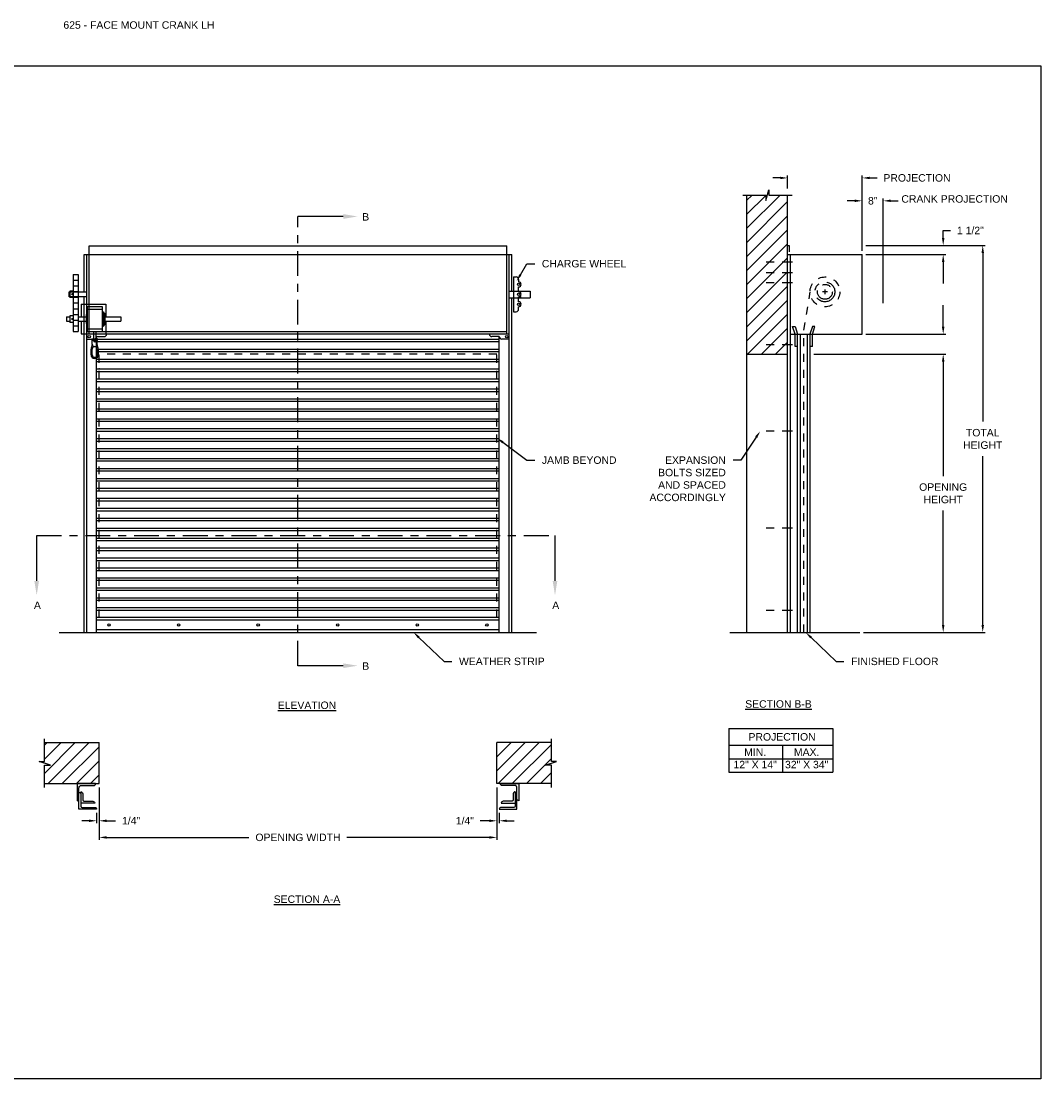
# Model space of a CAD drawing. Header units: inches. Extents: x 169.6 to 213.7, y 195.1 to 266.5.
# Tile 50 of 55: x 176.2 to 189.1, y 234.4 to 247.7. Entities that reach past the tile are written whole.
import ezdxf
from ezdxf import colors
from ezdxf.entities.mleader import LeaderData, LeaderLine
from ezdxf.math import Vec2, Vec3

# ---------------------------------------------------------------- set-up
doc = ezdxf.new("R2010")
doc.units = ezdxf.units.IN
doc.header["$LTSCALE"] = 0.25
doc.header["$MEASUREMENT"] = 0
for name, pattern in [('CENTER', [2, 1.25, -0.25, 0.25, -0.25]), ('CENTER2', [1.125, 0.75, -0.125, 0.125, -0.125]), ('HIDDEN', [0.375, 0.25, -0.125])]:
    doc.linetypes.add(name, pattern=pattern)
for name, color, linetype in [('ANNOTATIONS', 1, 'Continuous'), ('CRANK LH', 7, 'Continuous'), ('SECTION CUTS', 6, 'CENTER')]:
    doc.layers.add(name, color=color, linetype=linetype)
doc.styles.add('ARIAL', font='arial.ttf', dxfattribs={"height": 0.09375})
doc.styles.get("Standard").update_dxf_attribs({"font": 'romans.shx'})
doc.dimstyles.new('ARIAL', dxfattribs={"dimtxt": 0.09375, "dimasz": 0.09375, "dimexe": 0.03125, "dimexo": 0.046875, "dimgap": 0.09, "dimtad": 0, "dimtih": 1, "dimtoh": 1, "dimdec": 4, "dimzin": 0, "dimdsep": 46, "dimlunit": 4, "dimtxsty": 'ARIAL', "dimcen": 0.09, "dimadec": 0, "dimazin": 0, "dimtfac": 1, "dimtdec": 4, "dimtix": 1, "dimtofl": 0, "dimtmove": 0, "dimatfit": 3, "dimfxl": 0.18, "dimfrac": 2, "dimtolj": 1, "dimtzin": 0, "dimarcsym": 0})
doc.dimstyles.new('STANDARD$0', dxfattribs={"dimtxt": 0.09375, "dimasz": 0.09375, "dimexe": 0.03125, "dimexo": 0.046875, "dimgap": 0.09, "dimtad": 0, "dimtih": 1, "dimtoh": 1, "dimdec": 4, "dimzin": 0, "dimdsep": 46, "dimtxsty": 'ARIAL', "dimcen": 0.09, "dimadec": 0, "dimazin": 0, "dimtfac": 1, "dimtdec": 4, "dimtofl": 0, "dimtmove": 0, "dimatfit": 1, "dimfxl": 1, "dimtolj": 1, "dimtzin": 0, "dimarcsym": 0})
pattern_1 = [(45, (-7.71918, -31.17125), (-0.08838835, 0.08838835), [])]

# ---------------------------------------------------------------- blocks, each defined once
blk = doc.blocks.new('*D14')
at = {"layer": 'ANNOTATIONS', "color": 0, "lineweight": -2, "transparency": 16777216}
for p, q in [((187.831, 243.902), (187.831, 243.996)), ((186.86, 243.809), (187.862, 243.809)), ((186.204, 243.555), (187.862, 243.555)), ((187.831, 243.462), (187.831, 243.368))]:
    blk.add_line(p, q, dxfattribs=at)
at = {"layer": 'ANNOTATIONS', "color": 0, "transparency": 16777216}
for points in [[(187.815, 243.902), (187.847, 243.902), (187.831, 243.809)], [(187.815, 243.462), (187.847, 243.462), (187.831, 243.555)]]:
    blk.add_solid(points, dxfattribs=at)
at = {"layer": 'defpoints', "color": 0, "transparency": 16777216}
for p in [(186.813, 243.809), (186.157, 243.555), (187.831, 243.555)]:
    blk.add_point(p, dxfattribs=at)
at = {"layer": 'ANNOTATIONS', "color": 0, "transparency": 16777216, "insert": (187.831, 243.682), "char_height": 0.0938, "attachment_point": 5, "style": 'ARIAL'}
blk.add_mtext('\\A1;  ', dxfattribs=at)
blk = doc.blocks.new('*D15')
at = {"layer": 'ANNOTATIONS', "color": 0, "lineweight": -2, "transparency": 16777216}
for p, q in [((187.831, 245.018), (187.831, 245.111)), ((187.831, 245.111), (187.925, 245.111)), ((186.86, 244.924), (187.862, 244.924)), ((186.86, 244.809), (187.862, 244.809)), ((187.831, 244.715), (187.831, 244.621))]:
    blk.add_line(p, q, dxfattribs=at)
at = {"layer": 'ANNOTATIONS', "color": 0, "transparency": 16777216}
for points in [[(187.815, 245.018), (187.847, 245.018), (187.831, 244.924)], [(187.815, 244.715), (187.847, 244.715), (187.831, 244.809)]]:
    blk.add_solid(points, dxfattribs=at)
at = {"layer": 'defpoints', "color": 0, "transparency": 16777216}
for p in [(186.813, 244.924), (187.831, 244.924), (186.813, 244.809)]:
    blk.add_point(p, dxfattribs=at)
at = {"layer": 'ANNOTATIONS', "color": 0, "transparency": 16777216, "insert": (188.173, 245.111), "char_height": 0.0938, "attachment_point": 5, "style": 'ARIAL'}
blk.add_mtext('\\A1;1 1/2"', dxfattribs=at)
blk = doc.blocks.new('*D22')
at = {"layer": 'ANNOTATIONS', "color": 0, "lineweight": -2, "transparency": 16777216}
for p, q in [((182.22, 238.111), (182.22, 237.659)), ((182.251, 237.789), (182.251, 237.659)), ((182.126, 237.691), (182.012, 237.691)), ((182.345, 237.691), (182.439, 237.691))]:
    blk.add_line(p, q, dxfattribs=at)
at = {"layer": 'ANNOTATIONS', "color": 0, "transparency": 16777216}
for points in [[(182.126, 237.706), (182.126, 237.675), (182.22, 237.691)], [(182.345, 237.706), (182.345, 237.675), (182.251, 237.691)]]:
    blk.add_solid(points, dxfattribs=at)
at = {"layer": 'defpoints', "color": 0, "transparency": 16777216}
for p in [(182.22, 238.158), (182.251, 237.835), (182.251, 237.691)]:
    blk.add_point(p, dxfattribs=at)
at = {"layer": 'ANNOTATIONS', "color": 0, "transparency": 16777216, "insert": (181.818, 237.691), "char_height": 0.0938, "attachment_point": 5, "style": 'ARIAL'}
blk.add_mtext('\\A1;1/4"', dxfattribs=at)
blk = doc.blocks.new('*D23')
at = {"layer": 'ANNOTATIONS', "color": 0, "lineweight": -2, "transparency": 16777216}
for p, q in [((177.22, 238.111), (177.22, 237.659)), ((177.189, 237.789), (177.189, 237.659)), ((177.095, 237.691), (177.001, 237.691)), ((177.314, 237.691), (177.428, 237.691))]:
    blk.add_line(p, q, dxfattribs=at)
at = {"layer": 'ANNOTATIONS', "color": 0, "transparency": 16777216}
for points in [[(177.095, 237.706), (177.095, 237.675), (177.189, 237.691)], [(177.314, 237.706), (177.314, 237.675), (177.22, 237.691)]]:
    blk.add_solid(points, dxfattribs=at)
at = {"layer": 'defpoints', "color": 0, "transparency": 16777216}
for p in [(177.22, 238.158), (177.189, 237.835), (177.189, 237.691)]:
    blk.add_point(p, dxfattribs=at)
at = {"layer": 'ANNOTATIONS', "color": 0, "transparency": 16777216, "insert": (177.622, 237.691), "char_height": 0.0938, "attachment_point": 5, "style": 'ARIAL'}
blk.add_mtext('\\A1;1/4"', dxfattribs=at)
blk = doc.blocks.new('*D19')
at = {"layer": 'ANNOTATIONS', "color": 0, "lineweight": -2, "transparency": 16777216}
for p, q in [((177.22, 238.111), (177.22, 237.45)), ((182.22, 238.111), (182.22, 237.45)), ((177.314, 237.482), (179.104, 237.482)), ((182.126, 237.482), (180.336, 237.482))]:
    blk.add_line(p, q, dxfattribs=at)
at = {"layer": 'ANNOTATIONS', "color": 0, "transparency": 16777216}
for points in [[(177.314, 237.497), (177.314, 237.466), (177.22, 237.482)], [(182.126, 237.497), (182.126, 237.466), (182.22, 237.482)]]:
    blk.add_solid(points, dxfattribs=at)
at = {"layer": 'defpoints', "color": 0, "transparency": 16777216}
for p in [(177.22, 238.158), (182.22, 238.158), (182.22, 237.482)]:
    blk.add_point(p, dxfattribs=at)
at = {"layer": 'ANNOTATIONS', "color": 0, "transparency": 16777216, "insert": (179.72, 237.482), "char_height": 0.09375, "attachment_point": 5, "style": 'ARIAL'}
blk.add_mtext('\\A1;OPENING WIDTH', dxfattribs=at)
blk = doc.blocks.new('*D17')
at = {"layer": 'ANNOTATIONS', "color": 0, "lineweight": -2, "transparency": 16777216}
for p, q in [((187.163, 243.555), (187.862, 243.555)), ((187.831, 243.462), (187.831, 242.024)), ((187.831, 240.152), (187.831, 241.59)), ((186.829, 240.059), (187.862, 240.059))]:
    blk.add_line(p, q, dxfattribs=at)
at = {"layer": 'ANNOTATIONS', "color": 0, "transparency": 16777216}
for points in [[(187.815, 243.462), (187.847, 243.462), (187.831, 243.555)], [(187.815, 240.152), (187.847, 240.152), (187.831, 240.059)]]:
    blk.add_solid(points, dxfattribs=at)
at = {"layer": 'defpoints', "color": 0, "transparency": 16777216}
for p in [(187.116, 243.555), (186.782, 240.059), (187.831, 240.059)]:
    blk.add_point(p, dxfattribs=at)
at = {"layer": 'ANNOTATIONS', "color": 0, "transparency": 16777216, "insert": (187.831, 241.807), "char_height": 0.09375, "attachment_point": 5, "style": 'ARIAL'}
blk.add_mtext('\\A1;OPENING\\PHEIGHT', dxfattribs=at)
blk = doc.blocks.new('*D18')
at = {"layer": 'ANNOTATIONS', "color": 0, "lineweight": -2, "transparency": 16777216}
for p, q in [((187.025, 244.924), (188.359, 244.924)), ((188.328, 244.83), (188.328, 242.709)), ((188.328, 240.152), (188.328, 242.274)), ((186.829, 240.059), (188.359, 240.059))]:
    blk.add_line(p, q, dxfattribs=at)
at = {"layer": 'ANNOTATIONS', "color": 0, "transparency": 16777216}
for points in [[(188.313, 244.83), (188.344, 244.83), (188.328, 244.924)], [(188.313, 240.152), (188.344, 240.152), (188.328, 240.059)]]:
    blk.add_solid(points, dxfattribs=at)
at = {"layer": 'defpoints', "color": 0, "transparency": 16777216}
for p in [(186.978, 244.924), (186.782, 240.059), (188.328, 240.059)]:
    blk.add_point(p, dxfattribs=at)
at = {"layer": 'ANNOTATIONS', "color": 0, "transparency": 16777216, "insert": (188.328, 242.491), "char_height": 0.0938, "attachment_point": 5, "style": 'ARIAL'}
blk.add_mtext('\\A1;TOTAL\\PHEIGHT', dxfattribs=at)
blk = doc.blocks.new('*D16')
at = {"layer": 'ANNOTATIONS', "color": 0, "lineweight": -2, "transparency": 16777216}
for p, q in [((185.782, 245.772), (185.688, 245.772)), ((185.875, 245.64), (185.875, 245.803)), ((186.813, 244.856), (186.813, 245.803)), ((186.907, 245.772), (187, 245.772))]:
    blk.add_line(p, q, dxfattribs=at)
at = {"layer": 'ANNOTATIONS', "color": 0, "transparency": 16777216}
for points in [[(185.782, 245.787), (185.782, 245.756), (185.875, 245.772)], [(186.907, 245.787), (186.907, 245.756), (186.813, 245.772)]]:
    blk.add_solid(points, dxfattribs=at)
at = {"layer": 'defpoints', "color": 0, "transparency": 16777216}
for p in [(186.813, 245.772), (185.875, 245.593), (186.813, 244.809)]:
    blk.add_point(p, dxfattribs=at)
at = {"layer": 'ANNOTATIONS', "color": 0, "transparency": 16777216, "insert": (187.502, 245.772), "char_height": 0.09375, "attachment_point": 5, "style": 'ARIAL'}
blk.add_mtext('\\A1;PROJECTION', dxfattribs=at)
blk = doc.blocks.new('*D24')
at = {"layer": 'ANNOTATIONS', "color": 0, "linetype": 'Continuous', "lineweight": -2, "transparency": 16777216}
for p, q in [((186.719, 245.484), (186.625, 245.484)), ((186.813, 244.856), (186.813, 245.515)), ((187.078, 244.199), (187.078, 245.515)), ((187.172, 245.484), (187.266, 245.484))]:
    blk.add_line(p, q, dxfattribs=at)
at = {"layer": 'ANNOTATIONS', "color": 0, "linetype": 'Continuous', "transparency": 16777216}
for points in [[(186.719, 245.5), (186.719, 245.469), (186.813, 245.484)], [(187.172, 245.5), (187.172, 245.469), (187.078, 245.484)]]:
    blk.add_solid(points, dxfattribs=at)
at = {"layer": 'defpoints', "color": 0, "linetype": 'Continuous', "transparency": 16777216}
for p in [(187.078, 245.484), (186.813, 244.809), (187.078, 244.152)]:
    blk.add_point(p, dxfattribs=at)
at = {"layer": 'ANNOTATIONS', "color": 0, "linetype": 'Continuous', "transparency": 16777216, "insert": (186.946, 245.484), "char_height": 0.0938, "attachment_point": 5, "style": 'ARIAL'}
blk.add_mtext('\\A1;8"', dxfattribs=at)

msp = doc.modelspace()

# ---------------------------------------------------------------- hatches: boundary and pattern name
at = {"layer": 'CRANK LH', "linetype": 'Continuous'}
h = msp.add_hatch(dxfattribs=at)
h.set_pattern_fill('ANSI31', color=256, style=0)
h.set_pattern_definition([(45, (-7.71918, -31.55963), (-0.088388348, 0.088388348), [])])
h.paths.add_polyline_path([(185.87543, 244.82249), (185.87543, 245.55708), (185.63894, 245.55708), (185.63894, 245.62174), (185.60052, 245.48838), (185.60052, 245.55708), (185.3598, 245.55708), (185.3598, 245.00678)])
h.paths.add_polyline_path([(185.3598, 245.00678), (185.3598, 243.55536), (185.87543, 243.55536), (185.87543, 244.80873), (185.87543, 244.82249)])
at = {"layer": 'CRANK LH'}
h = msp.add_hatch(dxfattribs=at)
h.set_pattern_fill('ANSI31', color=256, style=0)
h.set_pattern_definition(pattern_1)
h.paths.add_polyline_path([(177.21996, 238.6735), (176.53246, 238.6735), (176.53246, 238.4363), (176.46836, 238.4363), (176.61043, 238.3894), (176.53246, 238.3894), (176.53246, 238.15788), (177.21996, 238.15788), (177.21996, 238.32038)])
h = msp.add_hatch(dxfattribs=at)
h.set_pattern_fill('ANSI31', color=256, style=0)
h.set_pattern_definition(pattern_1)
h.paths.add_polyline_path([(182.97156, 238.4363), (182.90746, 238.4363), (182.90746, 238.6735), (182.21996, 238.6735), (182.21996, 238.15788), (182.23813, 238.15788), (182.90746, 238.15788), (182.90746, 238.3894), (182.82949, 238.3894)])

# ---------------------------------------------------------------- linework, layer by layer
at = {"linetype": 'Continuous'}
msp.add_line((185.15045, 240.05873), (186.78168, 240.05873), dxfattribs=at)
at = {"layer": 'ANNOTATIONS'}
for p, q in [((186.8598, 244.80873), (187.86222, 244.80873)), ((187.83097, 244.71498), (187.83097, 244.44659)), ((187.83097, 243.90248), (187.83097, 244.17086)), ((186.8598, 243.80873), (187.86222, 243.80873)), ((186.20355, 243.55536), (187.86222, 243.55536)), ((185.13682, 238.85224), (185.13682, 238.30087)), ((185.13682, 238.85224), (186.44459, 238.85224)), ((186.44459, 238.85224), (186.44459, 238.30087)), ((185.13682, 238.64077), (186.44459, 238.64077)), ((185.80967, 238.64077), (185.80967, 238.30087)), ((185.13682, 238.47082), (186.44459, 238.47082)), ((185.13682, 238.30087), (186.44459, 238.30087))]:
    msp.add_line(p, q, dxfattribs=at)
for points in [[(187.81535, 244.71498), (187.8466, 244.71498), (187.83097, 244.80873)], [(187.81535, 243.90248), (187.8466, 243.90248), (187.83097, 243.80873)], [(187.81535, 243.46161), (187.8466, 243.46161), (187.83097, 243.55536)]]:
    msp.add_solid(points, dxfattribs=at)
at = {"layer": 'CRANK LH', "linetype": 'Continuous'}
for p, q in [((185.60052, 245.48838), (185.63894, 245.62174)), ((185.63894, 245.62174), (185.63894, 245.55708)), ((185.31342, 245.55708), (185.60052, 245.55708)), ((185.3598, 245.55708), (185.3598, 240.05873)), ((185.60052, 245.55708), (185.60052, 245.48838)), ((185.63894, 245.55708), (185.93413, 245.55708)), ((185.87543, 240.05873), (185.87543, 245.55708)), ((185.87543, 244.92377), (185.89683, 244.92377)), ((185.89683, 244.92377), (185.89683, 244.84151)), ((182.34496, 244.80873), (182.3684, 244.80873)), ((185.87543, 244.80873), (186.81293, 244.80873)), ((185.90668, 244.80873), (185.90668, 240.05873)), ((186.81293, 243.80873), (186.81293, 244.80873)), ((182.4309, 244.52748), (182.4309, 244.08998)), ((182.4309, 244.52748), (182.46215, 244.52748)), ((182.4934, 244.49623), (182.4934, 244.46498)), ((182.4934, 244.33998), (182.4934, 244.40248)), ((176.84496, 244.33998), (177.06371, 244.33998)), ((176.84496, 244.27748), (176.84496, 244.33998)), ((177.06371, 244.27748), (176.84496, 244.27748)), ((182.52465, 244.33998), (182.4934, 244.33998)), ((182.4934, 244.27748), (182.52465, 244.27748)), ((182.4934, 244.21498), (182.4934, 244.27748)), ((176.9934, 244.18583), (176.9934, 244.02428)), ((177.07152, 244.15458), (177.07152, 243.84208)), ((177.25902, 244.15458), (177.25902, 243.84208)), ((177.3059, 244.18583), (177.3059, 244.02428)), ((182.4934, 244.12123), (182.4934, 244.15248)), ((177.0559, 244.05553), (177.0559, 243.94113)), ((177.27465, 244.08678), (177.27465, 243.90988)), ((177.29027, 244.07116), (177.29027, 243.92551)), ((182.4309, 244.08998), (182.46215, 244.08998)), ((176.9934, 243.97238), (176.9934, 243.81083)), ((177.3059, 243.97238), (177.3059, 243.81083)), ((185.96918, 243.80873), (185.93793, 243.90248)), ((185.93793, 243.90248), (185.96918, 243.90248)), ((185.96918, 243.90248), (186.00043, 243.80873)), ((186.18793, 243.90248), (186.15668, 243.80873)), ((186.18793, 243.80873), (186.21918, 243.90248)), ((186.21918, 243.90248), (186.18793, 243.90248)), ((177.09496, 243.83998), (182.34496, 243.83998)), ((177.13402, 243.68235), (177.13402, 243.73271)), ((177.13402, 243.73271), (177.19652, 243.73271)), ((177.14965, 243.84208), (177.14965, 243.74833)), ((177.1809, 243.84208), (177.1809, 243.74833)), ((177.19652, 243.68235), (177.19652, 243.73271)), ((185.90668, 243.80873), (186.81293, 243.80873)), ((185.96918, 243.65248), (185.96918, 243.80873)), ((186.00043, 240.05873), (186.00043, 243.80873)), ((186.03168, 243.80873), (186.03168, 240.05873)), ((186.12543, 240.05873), (186.12543, 243.80873)), ((186.15668, 243.80873), (186.15668, 240.05873)), ((186.18793, 243.65248), (186.18793, 243.80873)), ((177.11839, 243.54879), (177.11839, 243.61985)), ((177.19651, 243.54878), (177.19651, 243.61984)), ((177.21214, 243.54878), (177.21214, 243.61984)), ((186.00043, 243.65248), (185.96918, 243.65248)), ((186.18793, 243.65248), (186.15668, 243.65248)), ((185.3598, 243.55536), (185.87543, 243.55536)), ((176.53246, 238.4363), (176.53246, 238.72038)), ((182.90746, 238.4363), (182.90746, 238.72038)), ((176.61043, 238.3894), (176.46836, 238.4363)), ((176.46836, 238.4363), (176.53246, 238.4363)), ((182.82949, 238.3894), (182.97156, 238.4363)), ((182.97156, 238.4363), (182.90746, 238.4363)), ((176.53246, 238.111), (176.53246, 238.3894)), ((176.53246, 238.3894), (176.61043, 238.3894)), ((182.90746, 238.3894), (182.82949, 238.3894)), ((182.90746, 238.111), (182.90746, 238.3894)), ((176.96658, 237.8354), (176.96658, 238.10266)), ((182.47334, 237.8354), (182.47334, 238.10266))]:
    msp.add_line(p, q, dxfattribs=at)
at = {"layer": 'CRANK LH'}
for p, q in [((177.09496, 243.80873), (177.09496, 244.92005)), ((177.09496, 244.92005), (182.34496, 244.92005)), ((182.34496, 243.80873), (182.34496, 244.92005)), ((177.03246, 244.33998), (177.03246, 244.80873)), ((177.03246, 244.80873), (182.40746, 244.80873)), ((177.06371, 240.05873), (177.06371, 244.80873)), ((182.37621, 240.05873), (182.37621, 244.80873)), ((182.40746, 244.34804), (182.40746, 244.80873)), ((176.89425, 244.5597), (176.95645, 244.5597)), ((176.89425, 244.5597), (176.89425, 243.8397)), ((176.95645, 244.5597), (176.95645, 243.8397)), ((176.89425, 244.4877), (176.95645, 244.4877)), ((176.89425, 244.4157), (176.95645, 244.4157)), ((176.85055, 244.35014), (176.85055, 244.26731)), ((176.89425, 244.35014), (176.85055, 244.35014)), ((176.89425, 244.26731), (176.85055, 244.26731)), ((176.89425, 244.3437), (176.95645, 244.3437)), ((176.89425, 244.2717), (176.95645, 244.2717)), ((177.03246, 240.05873), (177.03246, 244.27748)), ((182.37621, 244.34804), (182.6371, 244.34804)), ((182.37621, 244.2652), (182.6371, 244.2652)), ((182.40746, 240.05873), (182.40746, 244.2652)), ((182.6371, 244.34804), (182.6371, 244.2652)), ((176.89425, 244.1997), (176.95645, 244.1997)), ((176.89425, 244.1277), (176.95645, 244.1277)), ((176.9934, 244.18583), (177.3059, 244.18583)), ((177.07152, 244.15458), (177.25902, 244.15458)), ((177.07152, 244.12333), (177.25902, 244.12333)), ((176.80819, 244.02428), (176.80819, 243.97238)), ((176.80819, 244.02428), (176.85055, 244.02428)), ((176.89425, 244.03764), (176.85055, 244.03764)), ((176.85055, 244.03764), (176.85055, 243.95481)), ((176.89425, 244.0557), (176.95645, 244.0557)), ((176.89425, 243.9837), (176.95645, 243.9837)), ((176.95645, 244.02428), (177.0559, 244.02428)), ((177.0559, 244.05553), (177.07152, 244.05553)), ((177.25902, 244.08678), (177.27465, 244.08678)), ((177.27465, 244.07116), (177.29027, 244.07116)), ((177.29027, 244.02428), (177.4911, 244.02428)), ((177.4911, 244.02428), (177.4911, 243.97238)), ((176.80819, 243.97238), (176.85055, 243.97238)), ((176.89425, 243.95481), (176.85055, 243.95481)), ((176.89425, 243.9117), (176.95645, 243.9117)), ((176.95645, 243.97238), (177.0559, 243.97238)), ((177.0559, 243.94113), (177.07152, 243.94113)), ((177.07152, 243.87333), (177.25902, 243.87333)), ((177.25902, 243.90988), (177.27465, 243.90988)), ((177.27465, 243.92551), (177.29027, 243.92551)), ((177.29027, 243.97238), (177.4911, 243.97238)), ((176.89425, 243.8397), (176.95645, 243.8397)), ((176.9934, 243.81083), (177.14965, 243.81083)), ((182.37621, 243.80873), (177.06371, 243.80873)), ((177.06371, 243.74623), (177.15746, 243.74623)), ((177.07152, 243.84208), (177.25902, 243.84208)), ((177.13402, 243.74833), (177.19652, 243.74833)), ((177.1809, 243.81083), (177.3059, 243.81083)), ((177.18871, 240.05873), (177.18871, 243.77748)), ((177.18871, 243.77748), (177.28246, 243.77748)), ((177.18871, 243.74505), (182.25121, 243.74505)), ((177.18871, 243.7138), (182.25121, 243.7138)), ((182.25121, 243.77748), (182.15746, 243.77748)), ((182.25121, 240.05873), (182.25121, 243.77748)), ((182.37621, 243.74623), (182.28246, 243.74623)), ((177.13401, 243.54879), (177.13401, 243.61985)), ((177.18871, 243.62005), (182.25121, 243.62005)), ((177.18871, 243.5888), (182.25121, 243.5888)), ((177.18871, 243.49505), (182.25121, 243.49505)), ((177.18871, 243.4638), (182.25121, 243.4638)), ((177.18871, 243.37005), (182.25121, 243.37005)), ((177.18871, 243.3388), (182.25121, 243.3388)), ((177.18871, 243.24505), (182.25121, 243.24505)), ((177.18871, 243.2138), (182.25121, 243.2138)), ((177.18871, 243.12005), (182.25121, 243.12005)), ((177.18871, 243.0888), (182.25121, 243.0888)), ((177.18871, 242.99505), (182.25121, 242.99505)), ((177.18871, 242.9638), (182.25121, 242.9638)), ((177.18871, 242.87005), (182.25121, 242.87005)), ((177.18871, 242.8388), (182.25121, 242.8388)), ((177.18871, 242.74505), (182.25121, 242.74505)), ((177.18871, 242.7138), (182.25121, 242.7138)), ((177.18871, 242.62005), (182.25121, 242.62005)), ((177.18871, 242.5888), (182.25121, 242.5888)), ((177.18871, 242.49505), (182.25121, 242.49505)), ((177.18871, 242.4638), (182.25121, 242.4638)), ((177.18871, 242.37005), (182.25121, 242.37005)), ((177.18871, 242.3388), (182.25121, 242.3388)), ((177.18871, 242.24505), (182.25121, 242.24505)), ((177.18871, 242.2138), (182.25121, 242.2138)), ((177.18871, 242.12005), (182.25121, 242.12005)), ((177.18871, 242.0888), (182.25121, 242.0888)), ((177.18871, 241.99505), (182.25121, 241.99505)), ((177.18871, 241.9638), (182.25121, 241.9638)), ((177.18871, 241.87005), (182.25121, 241.87005)), ((177.18871, 241.8388), (182.25121, 241.8388)), ((177.18871, 241.74505), (182.25121, 241.74505)), ((177.18871, 241.7138), (182.25121, 241.7138)), ((177.18871, 241.62005), (182.25121, 241.62005)), ((177.18871, 241.5888), (182.25121, 241.5888)), ((177.18871, 241.49505), (182.25121, 241.49505)), ((177.18871, 241.4638), (182.25121, 241.4638)), ((177.18871, 241.37005), (182.25121, 241.37005)), ((177.18871, 241.3388), (182.25121, 241.3388)), ((177.18871, 241.24505), (182.25121, 241.24505)), ((177.18871, 241.2138), (182.25121, 241.2138)), ((177.18871, 241.12005), (182.25121, 241.12005)), ((177.18871, 241.0888), (182.25121, 241.0888)), ((177.18871, 240.99505), (182.25121, 240.99505)), ((177.18871, 240.9638), (182.25121, 240.9638)), ((177.18871, 240.87005), (182.25121, 240.87005)), ((177.18871, 240.8388), (182.25121, 240.8388)), ((177.18871, 240.74505), (182.25121, 240.74505)), ((177.18871, 240.7138), (182.25121, 240.7138)), ((177.18871, 240.62005), (182.25121, 240.62005)), ((177.18871, 240.5888), (182.25121, 240.5888)), ((177.18871, 240.49505), (182.25121, 240.49505)), ((177.18871, 240.4638), (182.25121, 240.4638)), ((177.18871, 240.37005), (182.25121, 240.37005)), ((177.18871, 240.3388), (182.25121, 240.3388)), ((182.25121, 240.24505), (177.18871, 240.24505)), ((182.25121, 240.2138), (177.18871, 240.2138)), ((176.71996, 240.05873), (182.71996, 240.05873)), ((182.25121, 240.08998), (177.18871, 240.08998)), ((176.53246, 238.6735), (177.21996, 238.6735)), ((177.21996, 238.15788), (177.21996, 238.6735)), ((182.21996, 238.15788), (182.21996, 238.6735)), ((182.90746, 238.6735), (182.21996, 238.6735)), ((176.53246, 238.15788), (177.21996, 238.15788)), ((182.90746, 238.15788), (182.21996, 238.15788))]:
    msp.add_line(p, q, dxfattribs=at)
at = {"layer": 'CRANK LH', "linetype": 'CENTER2', "ltscale": 0.7}
for p, q in [((185.93793, 244.71498), (185.53168, 244.71498)), ((185.93793, 244.57938), (185.53168, 244.57938)), ((185.93793, 244.45322), (185.53168, 244.45322)), ((185.93793, 243.67399), (185.53168, 243.67399)), ((185.93793, 242.58998), (185.53168, 242.58998)), ((185.93793, 241.37123), (185.53168, 241.37123)), ((185.93793, 240.33368), (185.53168, 240.33368))]:
    msp.add_line(p, q, dxfattribs=at)
at = {"layer": 'CRANK LH', "linetype": 'HIDDEN'}
for p, q in [((186.07721, 243.85662), (186.15933, 244.34012)), ((186.07721, 240.05873), (186.07721, 243.85662)), ((177.21996, 240.24623), (177.21996, 243.55536)), ((182.21996, 243.55536), (177.21996, 243.55536)), ((182.21996, 240.24623), (182.21996, 243.55536))]:
    msp.add_line(p, q, dxfattribs=at)
at = {"layer": 'CRANK LH', "linetype": 'CENTER'}
for p, q in [((186.37543, 244.33998), (186.31293, 244.33998)), ((186.34418, 244.37123), (186.34418, 244.30873))]:
    msp.add_line(p, q, dxfattribs=at)
at = {"layer": 'CRANK LH'}
for points in [[(176.88577, 244.31106), (176.88431, 244.31359), (176.88139, 244.31359), (176.87993, 244.31106), (176.88139, 244.30853), (176.88431, 244.30853)], [(176.88577, 243.99856), (176.88431, 244.00109), (176.88139, 244.00109), (176.87993, 243.99856), (176.88139, 243.99603), (176.88431, 243.99603)]]:
    msp.add_lwpolyline(points, close=True, dxfattribs=at)
at = {"layer": 'CRANK LH', "linetype": 'Continuous'}
for points in [[(176.96658, 238.10266, -0.23306277), (176.98221, 238.13436), (177.15217, 238.13436, 0.41421356), (177.17569, 238.15788), (176.94307, 238.15788), (176.94307, 237.94318, 0.41421356), (176.96658, 237.96669)], [(182.47334, 238.10266, 0.23306277), (182.45771, 238.13436), (182.28775, 238.13436, -0.41421356), (182.26423, 238.15788), (182.49685, 238.15788), (182.49685, 237.94318, -0.41421356), (182.47334, 237.96669)], [(176.99009, 238.05456), (176.99009, 237.87453, 0.41421356), (177.00572, 237.85891), (177.1652, 237.85891, -0.41421356), (177.18871, 237.8354), (176.96658, 237.8354)], [(176.96658, 238.04772, -0.41421356), (176.99009, 238.02421)], [(176.99009, 238.05456, -0.41421356), (177.0136, 238.03105), (177.0136, 237.95278, 0.41421356), (177.02923, 237.93715), (177.14169, 237.93715, -0.41421356), (177.1652, 237.91364), (176.99009, 237.91364)], [(182.44983, 238.05456), (182.44983, 237.87453, -0.41421356), (182.4342, 237.85891), (182.27472, 237.85891, 0.41421356), (182.25121, 237.8354), (182.47334, 237.8354)], [(182.44983, 238.05456, 0.41421356), (182.42632, 238.03105), (182.42632, 237.95278, -0.41421356), (182.41069, 237.93715), (182.29823, 237.93715, 0.41421356), (182.27472, 237.91364), (182.44983, 237.91364)], [(182.47334, 238.04772, 0.41421356), (182.44983, 238.02421)]]:
    msp.add_lwpolyline(points, format="xyb", dxfattribs=at)
at = {"layer": 'CRANK LH', "linetype": 'HIDDEN'}
msp.add_circle((186.34418, 244.33998), 0.1875, dxfattribs=at)
at = {"layer": 'CRANK LH'}
for centre, radius in [((182.4934, 244.43373), 0.01562), ((176.88285, 244.31106), 0.0057), ((182.4934, 244.30873), 0.01562), ((182.4934, 244.18373), 0.01562), ((176.88285, 243.99856), 0.0057), ((177.09496, 243.77748), 0.01562), ((182.34496, 243.77748), 0.01562)]:
    msp.add_circle(centre, radius, dxfattribs=at)
at = {"layer": 'CRANK LH', "linetype": 'CENTER'}
for radius in [0.125, 0.09375]:
    msp.add_circle((186.34418, 244.33998), radius, dxfattribs=at)
at = {"layer": 'CRANK LH', "linetype": 'Continuous'}
for centre, radius in [((177.16527, 243.71708), 0.00781), ((177.34496, 240.15248), 0.01562), ((178.21996, 240.15248), 0.01562), ((179.21996, 240.15248), 0.01562), ((180.21996, 240.15248), 0.01562), ((181.21996, 240.15248), 0.01562), ((182.09496, 240.15248), 0.01562)]:
    msp.add_circle(centre, radius, dxfattribs=at)
for centre, start, end in [((182.46215, 244.49623), 0, 90), ((182.4934, 244.43373), 270, 90), ((182.4934, 244.30873), 270, 90), ((182.46215, 244.12123), 270, 0), ((182.4934, 244.18373), 270, 90), ((177.15746, 243.77748), 270, 0), ((177.28246, 243.80873), 270, 0), ((182.15746, 243.80873), 180, 270), ((182.28246, 243.77748), 180, 270)]:
    msp.add_arc(centre, 0.03125, start, end, dxfattribs=at)
at = {"layer": 'CRANK LH'}
for centre, radius, start, end in [((177.13402, 243.74052), 0.00781, 89.996489, 269.996489), ((177.19652, 243.74052), 0.00781, 269.996489, 89.996489), ((177.16526, 243.61984), 0.04688, 141.314302, 179.996489), ((177.10428, 243.66868), 0.03125, 321.314302, 12.632115), ((177.16526, 243.61984), 0.03125, 359.996489, 179.996489), ((177.16527, 243.68234), 0.03125, 179.996489, 359.996489), ((177.22625, 243.66867), 0.03125, 167.360864, 218.678677), ((177.16526, 243.61984), 0.04688, 359.996489, 38.678677), ((177.16526, 243.54878), 0.04688, 179.996489, 359.996489), ((177.16526, 243.54878), 0.03125, 179.996489, 359.996489)]:
    msp.add_arc(centre, radius, start, end, dxfattribs=at)
at = {"layer": 'CRANK LH', "linetype": 'ByBlock'}
msp.add_point((177.21996, 243.37123), dxfattribs=at)
at = {"layer": 'defpoints'}
msp.add_lwpolyline([(189.05875, 234.44685), (169.58887, 234.44685), (169.58887, 247.18196), (189.05875, 247.18196)], close=True, dxfattribs=at)
at = {"layer": 'SECTION CUTS'}
for p, q in [((179.71996, 239.64016), (179.71996, 245.28743)), ((176.43514, 241.27565), (182.95109, 241.27565))]:
    msp.add_line(p, q, dxfattribs=at)

# ---------------------------------------------------------------- texts
at = {"layer": 'ANNOTATIONS', "insert": (176.77122, 247.74099), "char_height": 0.09375, "width": 6.6097632, "attachment_point": 1, "line_spacing_factor": 0.86134, "style": 'ARIAL'}
msp.add_mtext('625 - FACE MOUNT CRANK LH', dxfattribs=at)
at = {"layer": 'ANNOTATIONS', "linetype": 'Continuous', "insert": (187.30564, 245.55482), "char_height": 0.09375, "attachment_point": 1, "style": 'ARIAL'}
msp.add_mtext('\\A1;CRANK PROJECTION', dxfattribs=at)
at = {"layer": 'ANNOTATIONS', "char_height": 0.09375, "attachment_point": 2, "style": 'ARIAL'}
for s, insert, width in [('{\\LELEVATION}', (179.83306, 239.18997), 3.0834986), ('{\\LSECTION B-B}', (185.76052, 239.20594), 1.3823677), ('{\\LSECTION A-A}', (179.83306, 236.75214), 1.3823677)]:
    msp.add_mtext(s, dxfattribs=dict(at, insert=insert, width=width))
for s, width, insert in [('PROJECTION ', 1.7594917, (185.80551, 238.79281)), ('MIN.\\P12" X 14" ', 0.6711642, (185.46739, 238.60082)), ('MAX.\\P32" X 34"', 0.6567117, (186.11482, 238.60082))]:
    msp.add_mtext_dynamic_manual_height_columns(s, width=width, gutter_width=1.36268, heights=[0], dxfattribs=dict(at, insert=insert))
at = {"layer": 'SECTION CUTS', "style": 'ARIAL'}
for s, p in [('B', (180.52799, 245.23573)), ('A', (176.40066, 240.35322)), ('A', (182.91661, 240.35322)), ('B', (180.52799, 239.58847))]:
    msp.add_text(s, height=0.09375, dxfattribs=at).set_placement(p)

# ---------------------------------------------------------------- dimensions: what is measured, and where the dimension line sits
at = {"layer": 'ANNOTATIONS'}
for base, p1, p2, text, dimstyle, picture, middle in [((186.81293, 245.77181), (185.87543, 245.59318), (186.81293, 244.80873), 'PROJECTION', 'STANDARD$0', '*D16', (187.50204, 245.77181)), ((177.18871, 237.69054), (177.21996, 238.15788), (177.18871, 237.8354), '1/4"', 'ARIAL', '*D23', (177.62175, 237.69054)), ((182.21996, 237.48158), (177.21996, 238.15788), (182.21996, 238.15788), 'OPENING WIDTH', 'STANDARD$0', '*D19', (179.71996, 237.48158)), ((182.25121, 237.69054), (182.21996, 238.15788), (182.25121, 237.8354), '1/4"', 'ARIAL', '*D22', (181.81817, 237.69054))]:
    dim = msp.add_linear_dim(base=base, p1=p1, p2=p2, text=text, dimstyle=dimstyle, dxfattribs=at)
    dim.commit()
    dim.dimension.update_dxf_attribs({"geometry": picture, "text_midpoint": middle, "dimtype": 160})
at = {"layer": 'ANNOTATIONS', "linetype": 'Continuous'}
dim = msp.add_linear_dim(base=(187.07828, 245.48418), p1=(186.81293, 244.80873), p2=(187.07828, 244.15248), text='8"', dimstyle='ARIAL', dxfattribs=at)
dim.commit()
dim.dimension.update_dxf_attribs({"geometry": '*D24', "text_midpoint": (186.94561, 245.48418), "dimtype": 160})
at = {"layer": 'ANNOTATIONS'}
for base, p1, p2, text, picture, middle in [((187.83097, 244.92377), (186.81293, 244.80873), (186.81293, 244.92377), '1 1/2"', '*D15', (188.17341, 245.11127)), ((188.3282, 240.05873), (186.97805, 244.92377), (186.78168, 240.05873), 'TOTAL\\PHEIGHT', '*D18', (188.3282, 242.49125)), ((187.83097, 240.05873), (187.11601, 243.55536), (186.78168, 240.05873), 'OPENING\\PHEIGHT', '*D17', (187.83097, 241.80704))]:
    dim = msp.add_linear_dim(base=base, p1=p1, p2=p2, angle=90, text=text, dimstyle='STANDARD$0', dxfattribs=at)
    dim.commit()
    dim.dimension.update_dxf_attribs({"geometry": picture, "text_midpoint": middle})
dim = msp.add_linear_dim(base=(187.83097, 243.55536), p1=(186.81293, 243.80873), p2=(186.15668, 243.55536), angle=90, text='  ', dimstyle='STANDARD$0', dxfattribs=at)
dim.commit()
dim.dimension.update_dxf_attribs({"geometry": '*D14', "text_midpoint": (187.83097, 243.68204), "dimtype": 160})

# ---------------------------------------------------------------- leaders
ml = msp.add_multileader_mtext('Standard', dxfattribs=at)
ml.set_content('CHARGE WHEEL', color=256, style='ARIAL')
ml.set_leader_properties()
ml.build(insert=Vec2(0, 0))
ml.multileader.update_dxf_attribs({"dogleg_length": 0.36, "arrow_head_size": 0.09375})
ctx = ml.context
ctx.base_point, ctx.char_height, ctx.arrow_head_size, ctx.landing_gap_size, ctx.plane_origin = Vec3(182.69573, 244.69314), 0.09375, 0.09375, 0.09, Vec3(181.91705, 244.17407)
notes = []
notes.append((ctx, [(0, (1, 1, 0), (182.59777, 244.69314), (1, 0), 0.09796, [(0, [(182.46881, 244.47406)], 0, [])])]))
ctx.mtext.insert, ctx.mtext.flow_direction = Vec3(182.78573, 244.74081), 5
ml = msp.add_multileader_mtext('Standard', dxfattribs=at)
ml.set_content('EXPANSION BOLTS SIZED AND SPACED ACCORDINGLY', color=256, style='ARIAL')
ml.set_leader_properties()
ml.build(insert=Vec2(0, 0))
ml.multileader.update_dxf_attribs({"dogleg_length": 0.36, "arrow_head_size": 0.09375})
ctx = ml.context
ctx.base_point, ctx.char_height, ctx.arrow_head_size, ctx.landing_gap_size, ctx.plane_origin = Vec3(184.04937, 242.22391), 0.09375, 0.09375, 0.09, Vec3(180.69836, 241.79068)
ctx.text_align_type = 2
notes.append((ctx, [(1, (1, 1, 0), (185.28689, 242.22391), (-1, 0), 0.09796, [(0, [(185.53168, 242.58998)], 0, [])])]))
ctx.mtext.insert, ctx.mtext.width, ctx.mtext.alignment, ctx.mtext.flow_direction = Vec3(185.09893, 242.27158), 1.0279765, 3, 5
ml = msp.add_multileader_mtext('Standard', dxfattribs=at)
ml.set_content('JAMB BEYOND', color=256, style='ARIAL')
ml.set_leader_properties()
ml.build(insert=Vec2(0, 0))
ml.multileader.update_dxf_attribs({"dogleg_length": 0.36, "arrow_head_size": 0.09375})
ctx = ml.context
ctx.base_point, ctx.char_height, ctx.arrow_head_size, ctx.landing_gap_size, ctx.plane_origin = Vec3(182.69573, 242.22391), 0.09375, 0.09375, 0.09, Vec3(181.91705, 241.70484)
notes.append((ctx, [(0, (1, 1, 0), (182.59777, 242.22391), (1, 0), 0.09796, [(0, [(182.21996, 242.50414)], 0, [])])]))
ctx.mtext.insert, ctx.mtext.flow_direction = Vec3(182.78573, 242.27158), 5
ml = msp.add_multileader_mtext('Standard', dxfattribs=at)
ml.set_content('WEATHER STRIP', color=256, style='ARIAL')
ml.set_leader_properties()
ml.build(insert=Vec2(0, 0))
ml.multileader.update_dxf_attribs({"dogleg_length": 0.36, "arrow_head_size": 0.09375})
ctx = ml.context
ctx.base_point, ctx.char_height, ctx.arrow_head_size, ctx.landing_gap_size, ctx.plane_origin = Vec3(181.65428, 239.69388), 0.09375, 0.09375, 0.09, Vec3(180.86925, 239.26066)
notes.append((ctx, [(0, (1, 1, 0), (181.55633, 239.69388), (1, 0), 0.09796, [(0, [(181.17216, 240.05995)], 0, [])])]))
ctx.mtext.insert, ctx.mtext.flow_direction = Vec3(181.74428, 239.74156), 5
ml = msp.add_multileader_mtext('Standard', dxfattribs=at)
ml.set_content('FINISHED FLOOR', color=256, style='ARIAL')
ml.set_leader_properties()
ml.build(insert=Vec2(0, 0))
ml.multileader.update_dxf_attribs({"dogleg_length": 0.36, "arrow_head_size": 0.09375})
ctx = ml.context
ctx.base_point, ctx.char_height, ctx.arrow_head_size, ctx.landing_gap_size, ctx.plane_origin = Vec3(186.58361, 239.69388), 0.09375, 0.09375, 0.09, Vec3(185.79857, 239.26066)
notes.append((ctx, [(0, (1, 1, 0), (186.48565, 239.69388), (1, 0), 0.09796, [(0, [(186.10148, 240.05995)], 0, [])])]))
ctx.mtext.insert, ctx.mtext.flow_direction = Vec3(186.67361, 239.74156), 5
at = {"layer": 'SECTION CUTS'}
ml = msp.add_multileader_mtext('Standard', dxfattribs=at)
ml.set_content('', color=256)
ml.set_leader_properties()
ml.build(insert=Vec2(0, 0))
ml.multileader.update_dxf_attribs({"dogleg_length": 0, "arrow_head_size": 0.18})
ctx = ml.context
ctx.base_point, ctx.char_height, ctx.arrow_head_size, ctx.landing_gap_size, ctx.plane_origin, ctx.plane_x_axis, ctx.plane_y_axis = Vec3(179.71996, 245.28743), 0.18, 0.18, 0, Vec3(180.46948, 245.28743), Vec3(0, 1), Vec3(-1, 0)
notes.append((ctx, [(0, (1, 1, 0), (179.71996, 245.28743), (1, 0), 0, [(0, [(180.46948, 245.28743)], 0, [])])]))
ctx.mtext.insert, ctx.mtext.text_direction, ctx.mtext.rotation, ctx.mtext.flow_direction = Vec3(179.62996, 245.28743), Vec3(0, 1), 1.57079633, 5
ml = msp.add_multileader_mtext('Standard', dxfattribs=at)
ml.set_content('', color=256)
ml.set_leader_properties()
ml.build(insert=Vec2(0, 0))
ml.multileader.update_dxf_attribs({"dogleg_length": 0, "arrow_head_size": 0.18})
ctx = ml.context
ctx.base_point, ctx.char_height, ctx.arrow_head_size, ctx.landing_gap_size, ctx.plane_origin = Vec3(176.43514, 241.27565), 0.18, 0.18, 0, Vec3(176.43514, 240.52613)
notes.append((ctx, [(0, (1, 1, 0), (176.43514, 241.27565), (1, 0), 0, [(0, [(176.43514, 240.52613)], 0, [])])]))
ctx.mtext.insert, ctx.mtext.flow_direction = Vec3(176.43514, 241.36565), 5
ml = msp.add_multileader_mtext('Standard', dxfattribs=at)
ml.set_content('', color=256)
ml.set_leader_properties()
ml.build(insert=Vec2(0, 0))
ml.multileader.update_dxf_attribs({"dogleg_length": 0, "arrow_head_size": 0.18})
ctx = ml.context
ctx.base_point, ctx.char_height, ctx.arrow_head_size, ctx.landing_gap_size, ctx.plane_origin = Vec3(182.95109, 241.27565), 0.18, 0.18, 0, Vec3(182.95109, 240.52613)
notes.append((ctx, [(0, (1, 1, 0), (182.95109, 241.27565), (1, 0), 0, [(0, [(182.95109, 240.52613)], 0, [])])]))
ctx.mtext.insert, ctx.mtext.flow_direction = Vec3(182.95109, 241.36565), 5
ml = msp.add_multileader_mtext('Standard', dxfattribs=at)
ml.set_content('', color=256)
ml.set_leader_properties()
ml.build(insert=Vec2(0, 0))
ml.multileader.update_dxf_attribs({"dogleg_length": 0, "arrow_head_size": 0.18})
ctx = ml.context
ctx.base_point, ctx.char_height, ctx.arrow_head_size, ctx.landing_gap_size, ctx.plane_origin, ctx.plane_x_axis, ctx.plane_y_axis = Vec3(179.71996, 239.64016), 0.18, 0.18, 0, Vec3(180.46948, 239.64016), Vec3(0, 1), Vec3(-1, 0)
notes.append((ctx, [(0, (1, 1, 0), (179.71996, 239.64016), (1, 0), 0, [(0, [(180.46948, 239.64016)], 0, [])])]))
ctx.mtext.insert, ctx.mtext.text_direction, ctx.mtext.rotation, ctx.mtext.flow_direction = Vec3(179.62996, 239.64016), Vec3(0, 1), 1.57079633, 5
for ctx, leaders in notes:
    for number, flags, end, landing, length, lines in leaders:
        leader = LeaderData()
        leader.index, (leader.has_last_leader_line, leader.has_dogleg_vector, leader.attachment_direction) = number, flags
        leader.last_leader_point, leader.dogleg_vector, leader.dogleg_length = Vec3(end), Vec3(landing), length
        for number, points, colour, breaks in lines:
            line = LeaderLine()
            line.index, line.vertices, line.color, line.breaks = number, Vec3.list(points), colors.encode_raw_color(colour), breaks
            leader.lines.append(line)
        ctx.leaders.append(leader)

doc.saveas('drawing.dxf')
